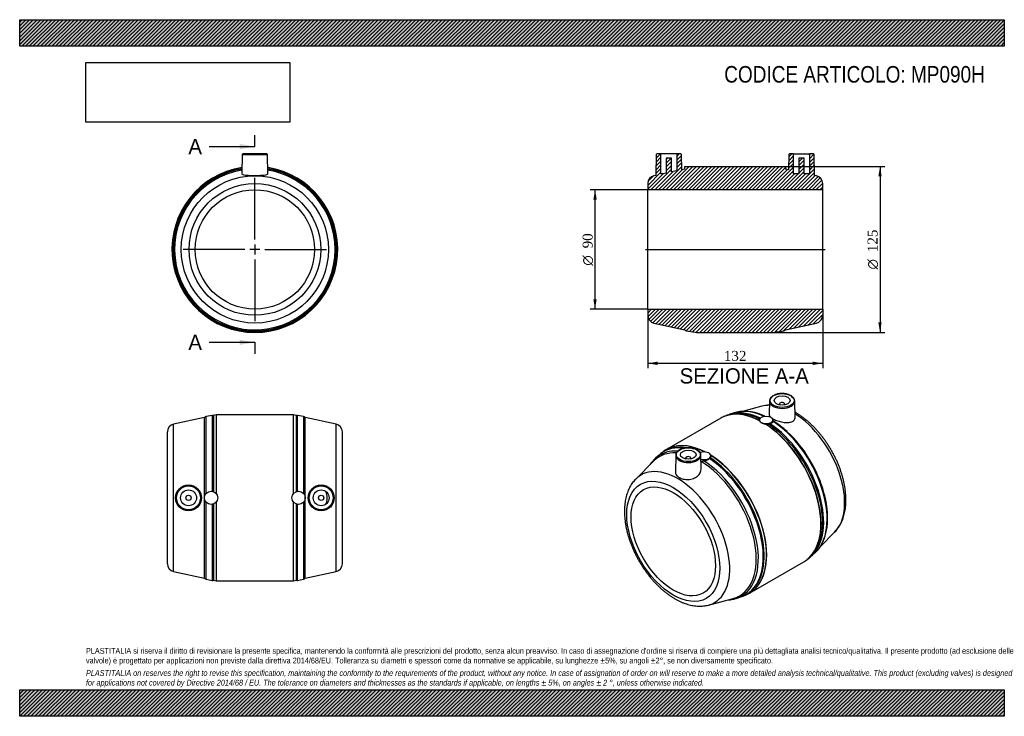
# Model space of a CAD drawing. Header units: millimetres. Extents: x 0 to 742, y 0 to 525.
import ezdxf
from ezdxf.enums import TextEntityAlignment as Align
from ezdxf.lldxf.tags import DXFTag

# ---------------------------------------------------------------- set-up
doc = ezdxf.new("R2010")
doc.units = ezdxf.units.MM
doc.header["$LTSCALE"] = 2.5
for name, color, linetype in [('Default', 7, 'Continuous'), ('DV4_Default', 7, 'Continuous'), ('MP090H', 7, 'Continuous')]:
    doc.layers.add(name, color=color, linetype=linetype)
doc.styles.add('SEACAD_Solid_Edge_ANSI', font='seans.ttf')
doc.styles.add('SEACAD_Solid_Edge_ANSI1_Symbols', font='semeca1.ttf')
doc.styles.add('SEACAD_Times_New_Roman', font='times.ttf')
tags = doc.linetypes.add('CENTER2', pattern=[28.575, 19.05, -3.175, 3.175, -3.175]).pattern_tags.tags
tags[10:11] = [DXFTag(74, 4), DXFTag(75, 0), DXFTag(340, '0'), DXFTag(46, 0.0), DXFTag(50, 0.0), DXFTag(44, 0.0), DXFTag(45, 0.0)]
tags[8:9] = [DXFTag(74, 4), DXFTag(75, 0), DXFTag(340, '0'), DXFTag(46, 0.0), DXFTag(50, 0.0), DXFTag(44, 0.0), DXFTag(45, 0.0)]
tags[6:7] = [DXFTag(74, 4), DXFTag(75, 0), DXFTag(340, '0'), DXFTag(46, 0.0), DXFTag(50, 0.0), DXFTag(44, 0.0), DXFTag(45, 0.0)]
tags[4:5] = [DXFTag(74, 4), DXFTag(75, 0), DXFTag(340, '0'), DXFTag(46, 0.0), DXFTag(50, 0.0), DXFTag(44, 0.0), DXFTag(45, 0.0)]
doc.dimstyles.new('ANSImm', dxfattribs={"dimtxt": 7.5, "dimasz": 7.5, "dimexe": 3.75, "dimexo": 0, "dimgap": 1.875, "dimtad": 1, "dimdsep": 46, "dimtxsty": 'SEACAD_Times_New_Roman', "dimblk1": '_SE_FILLED', "dimblk2": '_SE_FILLED', "dimsah": 1, "dimcen": 3.75, "dimazin": 0, "dimtfac": 0.85, "dimtdec": 3, "dimtofl": 0, "dimtmove": 0, "dimatfit": 3, "dimfxl": 1, "dimarcsym": 0})
picture_1 = doc.add_image_def('image1.jpg', size_in_pixel=(4302, 1260))

# ---------------------------------------------------------------- blocks, each defined once
blk = doc.blocks.new('SEANNOT_GROUP')
at = {"layer": 'Default', "color": 7, "linetype": 'CENTER2'}
for p, q in [((177.34, 359.34), (177.34, 405.85)), ((169.84, 351.84), (123.33, 351.84)), ((181.09, 351.84), (173.59, 351.84)), ((177.34, 355.59), (177.34, 348.09)), ((184.84, 351.84), (231.35, 351.84)), ((177.34, 344.34), (177.34, 297.83))]:
    blk.add_line(p, q, dxfattribs=at)
blk = doc.blocks.new('SE')
at = {"layer": 'MP090H', "color": 7, "linetype": 'Continuous'}
for p, q in [((167.83, 423.35), (167.58, 408.97)), ((167.83, 423.35), (186.85, 423.35)), ((186.35, 423.84), (168.33, 423.84)), ((187.1, 408.96), (186.85, 423.35))]:
    blk.add_line(p, q, dxfattribs=at)
for radius in [55.5, 49.64, 45]:
    blk.add_circle((177.34, 351.84), radius, dxfattribs=at)
for centre, radius, start, end in [((168.33, 423.34), 0.5, 90, 179), ((186.35, 423.34), 0.5, 1, 90), ((177.34, 351.84), 62.5, 98.90889, 81.09111), ((177.34, 351.84), 62.48, 98.91253, 81.08747), ((177.34, 351.84), 62.19, 98.95895, 81.04105), ((177.34, 351.84), 62.16, 98.96361, 81.03639), ((177.34, 351.84), 61.4, 99.0889, 80.9111), ((177.34, 351.84), 60.55, 99.23176, 0), ((177.34, 351.84), 60.55, 0, 80.76824)]:
    blk.add_arc(centre, radius, start, end, dxfattribs=at)
for points, knots in [([(167.58, 408.96), (167.58, 408.69), (167.81, 408.46), (168.73, 408.09), (169.43, 407.96), (171.25, 407.78), (172.33, 407.73), (174.71, 407.67), (176.01, 407.67), (178.59, 407.66), (179.89, 407.67), (182.27, 407.73), (183.37, 407.78), (184.29, 407.86)], [0.6270497, 0.6270497, 0.6270497, 0.6270497, 0.6875, 0.6875, 0.75, 0.75, 0.8125, 0.8125, 0.875, 0.875, 0.9375, 0.9375, 1, 1, 1, 1]), ([(184.29, 407.86), (185.2, 407.95), (185.91, 408.08), (186.87, 408.45), (187.11, 408.68), (187.1, 408.96)], [0, 0, 0, 0, 0.0625, 0.0625, 0.1243515, 0.1243515, 0.1243515, 0.1243515])]:
    blk.add_open_spline(points, degree=3, knots=knots, dxfattribs=at)
blk = doc.blocks.new('SE1')
at = {"layer": 'MP090H', "color": 7, "linetype": 'Continuous'}
for p, q in [((565.41, 237.65), (565.19, 227.44)), ((584.69, 225), (584.42, 237.65)), ((559.72, 233.75), (544.97, 229.81)), ((572.91, 235.37), (572.91, 234.72)), ((576.91, 234.72), (576.91, 235.37)), ((528.74, 224.71), (487.88, 201.12)), ((535.68, 227.33), (534.06, 226.9)), ((538.75, 228.69), (535.27, 227.55)), ((557.89, 223.29), (557.89, 223.12)), ((557.92, 222.89), (557.97, 222.72)), ((567.89, 222.33), (567.89, 223.29)), ((562.01, 220.39), (562.36, 220.33)), ((482.15, 196.88), (479.42, 194.44)), ((494.7, 196.83), (494.43, 184.19)), ((502.2, 194.55), (502.2, 193.89)), ((506.2, 193.89), (506.2, 194.55)), ((513.93, 186.66), (513.71, 196.83)), ((521.22, 196.18), (521.22, 196.34)), ((478.13, 192.41), (464.56, 178.81)), ((603.78, 127.96), (614.56, 138.76)), ((595.8, 119.97), (596.98, 121.15)), ((596.97, 120.69), (599.69, 123.13)), ((550.38, 92.86), (591.24, 116.45)), ((540.37, 88.88), (543.85, 90.01)), ((519.4, 83.82), (537.96, 88.77))]:
    blk.add_line(p, q, dxfattribs=at)
for centre, radius, start, end in [((566.64, 200.92), 33.54, 92.21753, 101.88097), ((542.35, 206.02), 22.67, 112.93349, 117.76936), ((546.69, 194.72), 35.03, 64.02497, 99.61326), ((558.89, 223.11), 0.991, 179.09472, 192.45985), ((530.92, 163.56), 69.89, 46.84697, 58.06886), ((566.64, 200.92), 33.54, 56.84364, 57.59456), ((560.64, 223.84), 2.89, 202.72209, 243.65527), ((562.87, 227.6), 7.26, 241.09956, 263.19397), ((564.53, 230.59), 10.48, 258.03787, 271.76174), ((566.86, 216.63), 4.02, 104.6018, 119.93349), ((497.2, 180.07), 22.57, 96.20029, 126.77149), ((515.95, 198.74), 6.26, 270.53448, 313.53764), ((522.69, 191.99), 3.29, 124.588, 137.64891), ((518.2, 196.19), 3.02, 330.39359, 359.84453), ((581.83, 137.64), 22.73, 302.17174, 307.25772), ((536.8, 111.52), 22.62, 292.82892, 324.32783)]:
    blk.add_arc(centre, radius, start, end, dxfattribs=at)
for centre, major_axis, start_param, end_param in [((574.91, 237.58), (9.51, 0), 3.12925, 3.179346), ((574.91, 237.58), (9.51, 0), 0.012343, 0.022625), ((574.91, 237.58), (9.51, 0), 0, 0.012343), ((565.5, 173.76), (30.7, -53.17), 2.451101, 2.963602), ((582.88, 183.8), (27.75, -48.06), 2.819722, 2.987608), ((574.91, 237.58), (9.51, 0), 3.179346, 6.283185), ((574.91, 235.37), (-2, 0), 2.451776, 6.283185), ((574.91, 235.37), (-2, 0), 0, 0.689817), ((559.99, 170.58), (31.25, -54.13), 3.043922, 3.141593), ((560.14, 170.67), (31.24, -54.11), 2.862795, 3.068095), ((559.99, 170.58), (31.25, -54.13), 2.401834, 3.043922), ((562.35, 171.94), (31.08, -53.83), 2.96208, 3.068683), ((561.57, 171.49), (31.02, -53.73), 2.436449, 2.987608), ((562.35, 171.94), (31.08, -53.83), 2.443018, 2.96208), ((560.14, 170.67), (31.24, -54.11), 2.406391, 2.862795), ((565.5, 173.76), (30.7, -53.17), -3.319583, -3.263241), ((582.88, 183.8), (27.75, -48.06), 0.153984, 2.311781), ((559.99, 170.58), (31.25, -54.13), 0.102539, 2.310555), ((560.14, 170.67), (31.24, -54.11), 0.279067, 2.305998), ((561.57, 171.49), (31.02, -53.73), 0.153984, 2.281377), ((562.35, 171.94), (31.08, -53.83), 0.179273, 2.27663), ((565.5, 173.76), (30.7, -53.17), 0.179346, 2.301092), ((566.43, 174.3), (30.27, -52.44), 1.145761, 2.061441), ((516.77, 145.63), (31.08, -53.83), 2.725458, 3.211256), ((519.13, 146.99), (31.25, -54.13), 3.044013, 3.219891), ((518.98, 146.9), (31.24, -54.11), 2.410428, 3.186959), ((519.13, 146.99), (31.25, -54.13), 2.404657, 3.044013), ((517.55, 146.08), (31.02, -53.73), 2.710641, 2.899695), ((513.62, 143.81), (30.7, -53.17), 3.212082, 3.320816), ((512.69, 143.27), (30.27, -52.44), 2.779071, 3.295577), ((513.62, 143.81), (30.7, -53.17), 2.772301, 3.212082), ((516.77, 145.63), (31.08, -53.83), 3.211256, 3.263241), ((518.98, 146.9), (31.24, -54.11), 3.186959, 3.228399), ((504.2, 196.76), (9.51, 0), 3.12925, 3.179346), ((504.2, 196.76), (9.51, 0), 3.179346, 6.283185), ((504.2, 194.55), (2, 0), 0, 3.83141), ((504.2, 194.55), (2, 0), 5.593368, 6.283185), ((517.55, 146.08), (31.02, -53.73), -3.836962, -3.820273), ((516.22, 196.34), (5, 0), 0, 2.2286), ((504.2, 196.76), (9.51, 0), 0.012343, 0.022625), ((504.2, 196.76), (9.51, 0), 0, 0.012343), ((516.22, 196.34), (5, 0), 4.200568, 6.283185), ((516.77, 145.63), (31.08, -53.83), 6.20974, 8.559816), ((517.55, 146.08), (31.02, -53.73), 0.248262, 2.281377), ((519.13, 146.99), (31.25, -54.13), 0.102356, 2.310555), ((518.98, 146.9), (31.24, -54.11), 6.239566, 8.589183), ((496.23, 133.77), (27.75, -48.06), 0, 3.295577), ((512.69, 143.27), (30.27, -52.44), 0, 2.329918), ((513.62, 143.81), (30.7, -53.17), -0.068122, 2.301092), ((560.14, 170.67), (31.24, -54.11), 0.073514, 0.279067), ((562.35, 171.94), (31.08, -53.83), 0.075133, 0.179273), ((565.5, 173.76), (30.7, -53.17), 0.121648, 0.179346), ((559.99, 170.58), (31.25, -54.13), 0, 0.102539), ((512.69, 143.27), (30.27, -52.44), 6.129201, 6.283185), ((513.62, 143.81), (30.7, -53.17), -0.177612, -0.068122), ((516.77, 145.63), (31.08, -53.83), -0.121648, -0.073445), ((518.98, 146.9), (31.24, -54.11), 6.196526, 6.239566), ((519.13, 146.99), (31.25, -54.13), -0.078281, 0.102356), ((496.23, 133.77), (27.75, -48.06), -0.155395, -0.153984), ((496.23, 133.77), (27.75, -48.06), 6.129201, 6.283185)]:
    blk.add_ellipse(centre, major_axis=major_axis, ratio=0.57735, start_param=start_param, end_param=end_param, dxfattribs=at)
for centre, major_axis in [((574.91, 237.98), (-9.01, 0)), ((574.91, 237.98), (-6, 0)), ((562.89, 223.29), (-5, 0)), ((504.2, 197.16), (-9.01, 0)), ((504.2, 197.16), (6, 0)), ((492.89, 131.84), (24.82, -42.99)), ((492.89, 131.84), (22.5, -38.97))]:
    blk.add_ellipse(centre, major_axis=major_axis, ratio=0.57735, dxfattribs=at)
for points, knots in [([(584.42, 237.71), (584.4, 237.95), (584.36, 238.36), (584.14, 239.03), (583.79, 239.68), (583.32, 240.3), (582.72, 240.88), (582.01, 241.41), (581.19, 241.89), (580.29, 242.31), (579.31, 242.66), (578.26, 242.93), (577.17, 243.13), (576.05, 243.25), (574.92, 243.29), (573.78, 243.25), (572.66, 243.13), (571.57, 242.93), (570.52, 242.66), (569.54, 242.31), (568.63, 241.89), (567.81, 241.41), (567.1, 240.87), (566.49, 240.27), (566.01, 239.63), (565.66, 238.96), (565.46, 238.27), (565.38, 237.71), (565.42, 237.43), (565.43, 237.35)], [0, 0, 0, 0, 0.033894, 0.070508, 0.107419, 0.14484, 0.182772, 0.22107, 0.259557, 0.298097, 0.33661, 0.375076, 0.413498, 0.451885, 0.490253, 0.528619, 0.566997, 0.605403, 0.643854, 0.682368, 0.720958, 0.759629, 0.798364, 0.83708, 0.875626, 0.913793, 0.951397, 0.988416, 1, 1, 1, 1]), ([(565.19, 227.45), (565.19, 227.37), (565.19, 227.3), (565.26, 226.73), (565.57, 226.21), (566.68, 225.12), (567.46, 224.58), (569.38, 223.54), (570.52, 223.05), (572.92, 222.23), (574.21, 221.9), (575.47, 221.68)], [0.7405186, 0.7405186, 0.7405186, 0.7405186, 0.75, 0.75, 0.8125, 0.8125, 0.875, 0.875, 0.9375, 0.9375, 1, 1, 1, 1]), ([(575.47, 221.68), (576.74, 221.47), (577.96, 221.37), (580.23, 221.46), (581.26, 221.63), (582.97, 222.27), (583.65, 222.73), (584.5, 223.79), (584.71, 224.38), (584.69, 225)], [0, 0, 0, 0, 0.0625, 0.0625, 0.125, 0.125, 0.1875, 0.1875, 0.2448543, 0.2448543, 0.2448543, 0.2448543]), ([(614.54, 138.75), (614.61, 138.82), (615.08, 139.26), (615.96, 140.26), (617.07, 141.67), (618.1, 143.21), (619.05, 144.84), (619.9, 146.57), (620.66, 148.4), (621.31, 150.31), (621.87, 152.32), (622.33, 154.4), (622.68, 156.56), (622.92, 158.78), (623.06, 161.06), (623.1, 163.4), (623.03, 165.79), (622.86, 168.21), (622.58, 170.66), (622.2, 173.15), (621.73, 175.65), (621.16, 178.17), (620.49, 180.7), (619.73, 183.23), (618.88, 185.76), (617.94, 188.29), (616.92, 190.8), (615.81, 193.29), (614.63, 195.75), (613.36, 198.19), (612.02, 200.59), (610.62, 202.95), (609.14, 205.27), (607.6, 207.53), (606, 209.73), (604.33, 211.87), (602.62, 213.95), (600.86, 215.95), (599.04, 217.88), (597.19, 219.72), (595.29, 221.48), (593.36, 223.14), (591.4, 224.71), (589.4, 226.19), (587.44, 227.52), (585.92, 228.46), (585.16, 228.9), (584.99, 229)], [0, 0, 0, 0, 0.00315, 0.024618, 0.046246, 0.068069, 0.090111, 0.112385, 0.134889, 0.157612, 0.180529, 0.203611, 0.226823, 0.250133, 0.273508, 0.296922, 0.320353, 0.343779, 0.36719, 0.390578, 0.41394, 0.437274, 0.46058, 0.483859, 0.507112, 0.530344, 0.553557, 0.576753, 0.599938, 0.623115, 0.646288, 0.669459, 0.692634, 0.715815, 0.739006, 0.762211, 0.785435, 0.80868, 0.83195, 0.855249, 0.878581, 0.901946, 0.925348, 0.948786, 0.97226, 0.994496, 1, 1, 1, 1]), ([(567.89, 222.33), (567.89, 222.15), (567.86, 221.98), (567.75, 221.72), (567.69, 221.62), (567.56, 221.44), (567.48, 221.35), (567.31, 221.18), (567.21, 221.11), (566.99, 220.96), (566.86, 220.89), (566.47, 220.7), (566.17, 220.6), (565.84, 220.52)], [0.0422023, 0.0422023, 0.0422023, 0.0422023, 0.25, 0.25, 0.375, 0.375, 0.5, 0.5, 0.625, 0.625, 0.75, 0.75, 1, 1, 1, 1]), ([(513.71, 196.89), (513.69, 197.12), (513.65, 197.53), (513.43, 198.2), (513.08, 198.85), (512.61, 199.47), (512.01, 200.05), (511.3, 200.59), (510.48, 201.07), (509.58, 201.48), (508.6, 201.83), (507.55, 202.11), (506.46, 202.31), (505.34, 202.43), (504.2, 202.47), (503.07, 202.43), (501.95, 202.31), (500.86, 202.11), (499.81, 201.83), (498.83, 201.48), (497.92, 201.07), (497.1, 200.59), (496.39, 200.04), (495.78, 199.45), (495.3, 198.81), (494.95, 198.13), (494.75, 197.45), (494.67, 196.89), (494.71, 196.6), (494.72, 196.52)], [0, 0, 0, 0, 0.033894, 0.070508, 0.107419, 0.14484, 0.182772, 0.22107, 0.259557, 0.298097, 0.33661, 0.375076, 0.413498, 0.451885, 0.490253, 0.528619, 0.566997, 0.605403, 0.643854, 0.682368, 0.720958, 0.759629, 0.798364, 0.83708, 0.875626, 0.913793, 0.951397, 0.988416, 1, 1, 1, 1]), ([(477.86, 192.87), (477.48, 192.46), (476.8, 191.69), (475.96, 190.56), (475.47, 189.84), (475.33, 189.62)], [0, 0, 0, 0, 0.0428867, 0.0929795, 0.1143058, 0.1143058, 0.1143058, 0.1143058]), ([(504.24, 178.47), (505.55, 178.54), (506.82, 178.8), (509.18, 179.68), (510.25, 180.3), (512.9, 182.54), (513.92, 184.57), (513.93, 186.56), (513.93, 186.61), (513.93, 186.67)], [0, 0, 0, 0, 0.0625, 0.0625, 0.125, 0.125, 0.25, 0.25, 0.2534543, 0.2534543, 0.2534543, 0.2534543]), ([(513.8, 192.41), (513.94, 192.4), (514.07, 192.4), (514.49, 192.4), (514.78, 192.41), (515.38, 192.45), (515.69, 192.47), (516.01, 192.48)], [0.3738992, 0.3738992, 0.3738992, 0.3738992, 0.5, 0.5, 0.75, 0.75, 1, 1, 1, 1]), ([(464.56, 178.81), (464.11, 178.34), (463.35, 177.54), (462.2, 176.1), (461.16, 174.59), (460.2, 172.97), (459.34, 171.25), (458.57, 169.44), (457.89, 167.54), (457.32, 165.54), (456.85, 163.47), (456.48, 161.33), (456.22, 159.11), (456.07, 156.84), (456.02, 154.51), (456.07, 152.13), (456.23, 149.71), (456.49, 147.26), (456.85, 144.78), (457.31, 142.28), (457.87, 139.76), (458.53, 137.23), (459.27, 134.7), (460.11, 132.17), (461.04, 129.64), (462.05, 127.13), (463.14, 124.64), (464.32, 122.17), (465.57, 119.73), (466.9, 117.32), (468.3, 114.95), (469.76, 112.63), (471.3, 110.36), (472.89, 108.15), (474.54, 106), (476.25, 103.91), (478.01, 101.9), (479.81, 99.97), (481.66, 98.11), (483.55, 96.34), (485.48, 94.66), (487.44, 93.08), (489.42, 91.59), (491.44, 90.21), (493.47, 88.93), (495.52, 87.77), (497.58, 86.73), (499.65, 85.8), (501.72, 85), (503.78, 84.33), (505.84, 83.79), (507.87, 83.38), (509.88, 83.11), (511.86, 82.97), (513.8, 82.97), (515.7, 83.11), (517.52, 83.38), (518.78, 83.63), (519.34, 83.8), (519.35, 83.8)], [0, 0, 0, 0, 0.016452, 0.033175, 0.050045, 0.067082, 0.084299, 0.101694, 0.11926, 0.13698, 0.154831, 0.172787, 0.190822, 0.208911, 0.227032, 0.245169, 0.263305, 0.281429, 0.299537, 0.317625, 0.335691, 0.353735, 0.371758, 0.389761, 0.407747, 0.425718, 0.443677, 0.461625, 0.479567, 0.497505, 0.515443, 0.533382, 0.551325, 0.569276, 0.587238, 0.605213, 0.623204, 0.641215, 0.659247, 0.677305, 0.695388, 0.713499, 0.731639, 0.749806, 0.767998, 0.78621, 0.804435, 0.822656, 0.840858, 0.859017, 0.877109, 0.895105, 0.912976, 0.930694, 0.948237, 0.965591, 0.982752, 0.999727, 1, 1, 1, 1]), ([(494.43, 184.19), (494.41, 183.36), (494.65, 182.58), (495.62, 181.15), (496.35, 180.51), (498.16, 179.45), (499.26, 179.03), (501.64, 178.5), (502.94, 178.39), (504.24, 178.47)], [0.750119, 0.750119, 0.750119, 0.750119, 0.8125, 0.8125, 0.875, 0.875, 0.9375, 0.9375, 1, 1, 1, 1]), ([(601.26, 124.7), (601.64, 125.11), (602.32, 125.88), (603.37, 127.29), (604.37, 128.83), (605.29, 130.49), (606.11, 132.24), (606.85, 134.09), (607.49, 136.03), (608.04, 138.05), (608.48, 140.15), (608.84, 142.32), (609.09, 144.56), (609.24, 146.87), (609.3, 149.24), (609.25, 151.66), (609.11, 154.12), (608.87, 156.63), (608.53, 159.18), (608.09, 161.76), (607.57, 164.34), (607.02, 166.67), (606.66, 167.98), (606.5, 168.56)], [0, 0, 0, 0, 0.040952, 0.088933, 0.137094, 0.185444, 0.233975, 0.282673, 0.331516, 0.380479, 0.429535, 0.478662, 0.527836, 0.57704, 0.62626, 0.675482, 0.724698, 0.773902, 0.82309, 0.872261, 0.921415, 0.97055, 1, 1, 1, 1]), ([(534.15, 87.74), (534.43, 87.76), (535.33, 87.82), (536.75, 87.99), (537.75, 88.2), (538.29, 88.32)], [0.8865246, 0.8865246, 0.8865246, 0.8865246, 0.9090806, 0.9585086, 1, 1, 1, 1])]:
    blk.add_open_spline(points, degree=3, knots=knots, dxfattribs=at)
blk = doc.blocks.new('SE2')
at = {"layer": 'MP090H', "color": 7, "linetype": 'Continuous'}
for p, q in [((139.34, 225.18), (116.07, 220.13)), ((139.34, 104.08), (139.34, 225.18)), ((145.11, 226.79), (140.66, 226.03)), ((140.66, 168.01), (140.66, 226.03)), ((145.11, 226.79), (145.11, 169.57)), ((148.24, 227.11), (146.21, 226.67)), ((146.21, 226.67), (146.21, 169.27)), ((148.24, 227.11), (148.24, 167.76)), ((148.45, 167.48), (148.45, 227.13)), ((206.24, 227.13), (148.45, 227.13)), ((206.24, 227.13), (206.24, 167.48)), ((206.45, 167.76), (206.45, 227.11)), ((208.47, 226.67), (206.45, 227.11)), ((208.47, 226.67), (208.47, 169.27)), ((209.57, 169.57), (209.57, 226.79)), ((214.03, 226.03), (209.57, 226.79)), ((214.03, 226.03), (214.03, 168.01)), ((215.34, 104.08), (215.34, 225.18)), ((238.61, 220.13), (215.34, 225.18)), ((116.07, 109.13), (116.07, 220.13)), ((238.61, 109.13), (238.61, 220.13)), ((111.34, 114.99), (111.34, 214.27)), ((243.34, 114.99), (243.34, 214.27)), ((140.66, 103.23), (140.66, 161.25)), ((145.11, 159.69), (145.11, 102.47)), ((146.21, 159.99), (146.21, 102.59)), ((148.24, 161.49), (148.24, 102.15)), ((148.45, 102.13), (148.45, 161.78)), ((206.24, 161.78), (206.24, 102.13)), ((206.45, 102.15), (206.45, 161.49)), ((208.47, 159.99), (208.47, 102.59)), ((209.57, 102.47), (209.57, 159.69)), ((214.03, 161.25), (214.03, 103.23)), ((116.07, 109.13), (139.34, 104.08)), ((215.34, 104.08), (238.61, 109.13)), ((140.66, 103.23), (145.11, 102.47)), ((146.21, 102.59), (148.24, 102.15)), ((148.45, 102.13), (206.24, 102.13)), ((206.45, 102.15), (208.47, 102.59)), ((209.57, 102.47), (214.03, 103.23))]:
    blk.add_line(p, q, dxfattribs=at)
for centre, radius in [((127.31, 164.63), 9.75), ((127.34, 164.63), 9.51), ((127.34, 164.63), 9.01), ((227.38, 164.63), 9.75), ((227.34, 164.63), 9.51), ((227.34, 164.63), 9.01), ((127.34, 164.63), 6), ((127.34, 164.63), 2), ((144.34, 164.63), 5), ((210.34, 164.63), 5), ((227.34, 164.63), 6), ((227.34, 164.63), 2)]:
    blk.add_circle(centre, radius, dxfattribs=at)
for centre, radius, start, end in [((141, 224.05), 2, 99.73782, 145.84464), ((145.45, 224.82), 2, 67.58784, 99.73782), ((148.45, 226.13), 1, 90, 102.23829), ((206.24, 226.13), 1, 77.76171, 90), ((209.24, 224.82), 2, 80.26218, 112.41216), ((213.69, 224.05), 2, 34.15536, 80.26218), ((117.34, 214.27), 6, 102.23829, 180), ((237.34, 214.27), 6, 0, 77.76171), ((117.34, 114.99), 6, 180, 257.76171), ((237.34, 114.99), 6, 282.23829, 0), ((141, 105.2), 2, 214.15536, 260.26218), ((213.69, 105.2), 2, 279.73782, 325.84464), ((145.45, 104.44), 2, 260.26218, 292.41216), ((148.45, 103.13), 1, 257.76171, 270), ((206.24, 103.13), 1, 270, 282.23829), ((209.24, 104.44), 2, 247.58784, 279.73782)]:
    blk.add_arc(centre, radius, start, end, dxfattribs=at)
blk.add_open_spline([(230.7, 169.6), (230.86, 169.21), (231, 168.8), (231.25, 167.99), (231.36, 167.57), (231.61, 166.33), (231.7, 165.49), (231.7, 164.2), (231.68, 163.77), (231.59, 162.93), (231.46, 162.09), (231.25, 161.27), (231, 160.46), (230.86, 160.05), (230.7, 159.66)], degree=3, knots=[0, 0, 0, 0, 0.125, 0.125, 0.25, 0.25, 0.5, 0.5, 0.625, 0.625, 0.75, 0.875, 0.875, 1, 1, 1, 1], dxfattribs=at)
blk = doc.blocks.new('SE4')
at = {"color": 7, "linetype": 'Continuous', "style": 'SEACAD_Solid_Edge_ANSI'}
blk.add_text('A', height=11.5, dxfattribs=at).set_placement((127.2, 435.12), align=Align.TOP_LEFT)
blk = doc.blocks.new('SE5')
at = {"color": 7, "linetype": 'Continuous', "style": 'SEACAD_Solid_Edge_ANSI'}
blk.add_text('A', height=11.5, dxfattribs=at).set_placement((127.2, 287.61), align=Align.TOP_LEFT)
blk = doc.blocks.new('SEANNOT_GROUP1')
at = {"linetype": 'Continuous'}
blk.add_hatch(color=7, dxfattribs=at).paths.add_polyline_path([(165.84, 427.45), (177.34, 429.37), (165.84, 431.29)])
at = {"color": 7, "linetype": 'Continuous'}
blk.add_lwpolyline([(142.84, 429.37), (177.34, 429.37)], dxfattribs=at)
blk = doc.blocks.new('SEANNOT_GROUP2')
at = {"linetype": 'Continuous'}
blk.add_hatch(color=7, dxfattribs=at).paths.add_polyline_path([(165.84, 279.95), (177.34, 281.86), (165.84, 283.78)])
at = {"color": 7, "linetype": 'Continuous'}
blk.add_lwpolyline([(142.84, 281.86), (177.34, 281.86)], dxfattribs=at)
blk = doc.blocks.new('SE3')
at = {"layer": 'Default', "color": 7, "linetype": 'CENTER2'}
for p, q in [((177.34, 429.37), (177.34, 437.99)), ((177.34, 281.86), (177.34, 273.24))]:
    blk.add_line(p, q, dxfattribs=at)
at = {"layer": 'Default', "color": 7, "linetype": 'CENTER2', "const_width": 0.0001}
blk.add_lwpolyline([(177.34, 429.37), (177.34, 281.86)], dxfattribs=at)
at = {"layer": 'Default'}
for name in ['SE4', 'SEANNOT_GROUP1', 'SE5', 'SEANNOT_GROUP2']:
    blk.add_blockref(name, (0, 0), dxfattribs=at)
blk = doc.blocks.new('SE6')
at = {"layer": 'MP090H', "linetype": 'Continuous'}
h = blk.add_hatch(dxfattribs=at)
h.set_pattern_fill('LINE', scale=0.62992, angle=45, style=0)
edge = h.paths.add_edge_path()
edge.add_line((605.56, 396.84), (605.56, 401.48))
edge.add_arc((599.56, 401.48), 6, 0, 77.76171)
edge.add_line((600.83, 407.34), (599.34, 407.66))
edge.add_line((599.34, 407.66), (599.07, 423.35))
edge.add_arc((598.57, 423.34), 0.5, 1, 90)
edge.add_line((598.57, 423.84), (595.56, 423.84))
edge.add_line((595.56, 423.84), (595.56, 408.84))
edge.add_line((595.56, 408.84), (591.56, 408.84))
edge.add_line((591.56, 408.84), (591.56, 420.64))
edge.add_line((591.56, 420.64), (587.56, 420.64))
edge.add_line((587.56, 420.64), (587.56, 408.84))
edge.add_line((587.56, 408.84), (583.56, 408.84))
edge.add_line((583.56, 408.84), (583.56, 423.84))
edge.add_line((583.56, 423.84), (580.55, 423.84))
edge.add_arc((580.55, 423.34), 0.5, 90, 179)
edge.add_line((580.05, 423.35), (579.85, 411.89))
edge.add_line((579.85, 411.89), (577.56, 412.39))
edge.add_line((577.56, 412.39), (577.56, 414.34))
edge.add_line((577.56, 414.34), (567.56, 414.34))
edge.add_line((567.56, 414.34), (511.56, 414.34))
edge.add_line((511.56, 414.34), (501.56, 414.34))
edge.add_line((501.56, 414.34), (501.56, 412.39))
edge.add_line((501.56, 412.39), (499.27, 411.89))
edge.add_line((499.27, 411.89), (499.07, 423.35))
edge.add_arc((498.57, 423.34), 0.5, 1, 90)
edge.add_line((498.57, 423.84), (495.56, 423.84))
edge.add_line((495.56, 423.84), (495.56, 411.09))
edge.add_line((495.56, 411.09), (491.56, 410.22))
edge.add_line((491.56, 410.22), (491.56, 420.64))
edge.add_line((491.56, 420.64), (487.56, 420.64))
edge.add_line((487.56, 420.64), (487.56, 409.35))
edge.add_line((487.56, 409.35), (485.2, 408.84))
edge.add_line((485.2, 408.84), (483.56, 408.84))
edge.add_line((483.56, 408.84), (483.56, 423.84))
edge.add_line((483.56, 423.84), (480.55, 423.84))
edge.add_arc((480.55, 423.34), 0.5, 90, 179)
edge.add_line((480.05, 423.35), (479.78, 407.66))
edge.add_line((479.78, 407.66), (478.29, 407.34))
edge.add_arc((479.56, 401.48), 6, 102.23829, 180)
edge.add_line((473.56, 401.48), (473.56, 396.84))
edge.add_line((473.56, 396.84), (605.56, 396.84))
h = blk.add_hatch(dxfattribs=at)
h.set_pattern_fill('LINE', scale=0.62992, angle=45, style=0)
edge = h.paths.add_edge_path()
edge.add_arc((479.56, 302.21), 6, 180, 257.76171)
edge.add_line((478.29, 296.34), (501.56, 291.29))
edge.add_arc((503.21, 292.42), 2, 214.15536, 260.26218)
edge.add_line((502.88, 290.45), (507.33, 289.68))
edge.add_arc((507.67, 291.65), 2, 260.26218, 292.41216)
edge.add_line((508.43, 289.8), (510.45, 289.36))
edge.add_arc((510.67, 290.34), 1, 257.76171, 270)
edge.add_line((510.67, 289.34), (568.45, 289.34))
edge.add_arc((568.45, 290.34), 1, 270, 282.23829)
edge.add_line((568.66, 289.36), (570.69, 289.8))
edge.add_arc((571.45, 291.65), 2, 247.58784, 279.73782)
edge.add_line((571.79, 289.68), (576.24, 290.45))
edge.add_arc((575.9, 292.42), 2, 279.73782, 325.84464)
edge.add_line((577.56, 291.29), (600.83, 296.34))
edge.add_arc((599.56, 302.21), 6, 282.23829, 360)
edge.add_line((605.56, 302.21), (605.56, 306.84))
edge.add_line((605.56, 306.84), (473.56, 306.84))
edge.add_line((473.56, 306.84), (473.56, 302.21))
at = {"layer": 'DV4_Default', "color": 7, "linetype": 'CENTER2'}
blk.add_line((471.81, 351.84), (607.31, 351.84), dxfattribs=at)
at = {"layer": 'MP090H', "color": 7, "linetype": 'Continuous'}
for p, q in [((480.05, 423.35), (479.78, 407.66)), ((483.56, 423.84), (480.55, 423.84)), ((495.56, 423.84), (483.56, 423.84)), ((483.56, 408.84), (483.56, 423.84)), ((495.56, 423.84), (495.56, 411.09)), ((498.57, 423.84), (495.56, 423.84)), ((499.27, 411.89), (499.07, 423.35)), ((580.05, 423.35), (579.85, 411.89)), ((583.56, 423.84), (580.55, 423.84)), ((583.56, 423.84), (595.56, 423.84)), ((583.56, 408.84), (583.56, 423.84)), ((598.57, 423.84), (595.56, 423.84)), ((595.56, 423.84), (595.56, 408.84)), ((599.34, 407.66), (599.07, 423.35)), ((487.56, 420.64), (487.56, 409.35)), ((491.56, 420.64), (487.56, 420.64)), ((491.56, 410.22), (491.56, 420.64)), ((591.56, 420.64), (587.56, 420.64)), ((587.56, 420.64), (587.56, 408.84)), ((591.56, 408.84), (591.56, 420.64)), ((485.2, 408.84), (483.56, 408.84)), ((487.56, 409.35), (485.2, 408.84)), ((495.56, 411.09), (491.56, 410.22)), ((501.56, 412.39), (499.27, 411.89)), ((501.56, 414.34), (511.56, 414.34)), ((501.56, 412.39), (501.56, 414.34)), ((511.56, 414.34), (567.56, 414.34)), ((567.56, 414.34), (577.56, 414.34)), ((577.56, 414.34), (577.56, 412.39)), ((579.85, 411.89), (577.56, 412.39)), ((587.56, 408.84), (583.56, 408.84)), ((595.56, 408.84), (591.56, 408.84)), ((473.56, 401.48), (473.56, 396.84)), ((479.78, 407.66), (478.29, 407.34)), ((600.83, 407.34), (599.34, 407.66)), ((605.56, 396.84), (605.56, 401.48)), ((473.56, 306.84), (473.56, 396.84)), ((605.56, 396.84), (473.56, 396.84)), ((605.56, 306.84), (605.56, 396.84)), ((473.56, 306.84), (473.56, 302.21)), ((473.56, 306.84), (605.56, 306.84)), ((605.56, 306.84), (605.56, 302.21)), ((478.29, 296.34), (501.56, 291.29)), ((502.88, 290.45), (507.33, 289.68)), ((508.43, 289.8), (510.45, 289.36)), ((568.66, 289.36), (570.69, 289.8)), ((571.79, 289.68), (576.24, 290.45)), ((577.56, 291.29), (600.83, 296.34)), ((510.67, 289.34), (568.45, 289.34))]:
    blk.add_line(p, q, dxfattribs=at)
for centre, radius, start, end in [((480.55, 423.34), 0.5, 90, 179), ((498.57, 423.34), 0.5, 1, 90), ((580.55, 423.34), 0.5, 90, 179), ((598.57, 423.34), 0.5, 1, 90), ((479.56, 401.48), 6, 102.23829, 180), ((599.56, 401.48), 6, 0, 77.76171), ((479.56, 302.21), 6, 180, 257.76171), ((599.56, 302.21), 6, 282.23829, 0), ((503.21, 292.42), 2, 214.15536, 260.26218), ((507.67, 291.65), 2, 260.26218, 292.41216), ((571.45, 291.65), 2, 247.58784, 279.73782), ((575.9, 292.42), 2, 279.73782, 325.84464), ((510.67, 290.34), 1, 257.76171, 270), ((568.45, 290.34), 1, 270, 282.23829)]:
    blk.add_arc(centre, radius, start, end, dxfattribs=at)
blk = doc.blocks.new('GDimGGroup')
at = {"layer": 'Default', "linetype": 'Continuous'}
for points in [[(650.02, 406.84), (648.77, 414.34), (647.52, 406.84)], [(650.02, 296.84), (647.52, 296.84), (648.77, 289.34)]]:
    blk.add_hatch(color=7, dxfattribs=at).paths.add_polyline_path(points)
at = {"layer": 'Default', "color": 7, "linetype": 'Continuous'}
for p, q in [((567.56, 414.34), (652.52, 414.34)), ((648.77, 414.34), (648.77, 289.34)), ((567.56, 289.34), (652.52, 289.34))]:
    blk.add_line(p, q, dxfattribs=at)
for s, style, p in [('125', 'SEACAD_Times_New_Roman', (639.4, 349.84)), ('O', 'SEACAD_Solid_Edge_ANSI1_Symbols', (639.4, 336.78))]:
    blk.add_text(s, height=7.5, rotation=90, dxfattribs=dict(at, style=style)).set_placement(p, align=Align.TOP_LEFT)
blk = doc.blocks.new('DMBLK38')
at = {"layer": 'Default', "linetype": 'Continuous'}
for points in [[(481.06, 264.77), (481.06, 267.27), (473.56, 266.02)], [(598.06, 264.77), (605.56, 266.02), (598.06, 267.27)]]:
    blk.add_hatch(color=7, dxfattribs=at).paths.add_polyline_path(points)
at = {"layer": 'Default', "color": 7, "linetype": 'Continuous'}
for p, q in [((473.56, 304.52), (473.56, 262.27)), ((605.56, 304.52), (605.56, 262.27)), ((473.56, 266.02), (605.56, 266.02))]:
    blk.add_line(p, q, dxfattribs=at)
at = {"layer": 'Default', "color": 7, "linetype": 'Continuous', "style": 'SEACAD_Times_New_Roman'}
blk.add_text('132', height=7.5, dxfattribs=at).set_placement((531.03, 275.39), align=Align.TOP_LEFT)
blk = doc.blocks.new('_SE_FILLED')
at = {"color": 0}
blk.add_line((0, 0), (-1, 0), dxfattribs=at)
blk.add_solid([(0, 0), (-1, -0.1665), (-1, 0.1665), (0, 0)], dxfattribs=at)
blk = doc.blocks.new('GDimGGroup1')
at = {"layer": 'Default', "linetype": 'Continuous'}
for points in [[(432.63, 389.34), (435.13, 389.34), (433.88, 396.84)], [(432.63, 314.34), (433.88, 306.84), (435.13, 314.34)]]:
    blk.add_hatch(color=7, dxfattribs=at).paths.add_polyline_path(points)
at = {"layer": 'Default', "color": 7, "linetype": 'Continuous'}
for p, q in [((473.56, 396.84), (430.13, 396.84)), ((433.88, 306.84), (433.88, 396.84)), ((473.56, 306.84), (430.13, 306.84))]:
    blk.add_line(p, q, dxfattribs=at)
for s, style, p in [('90', 'SEACAD_Times_New_Roman', (424.51, 352.68)), ('O', 'SEACAD_Solid_Edge_ANSI1_Symbols', (424.51, 339.63))]:
    blk.add_text(s, height=7.5, rotation=90, dxfattribs=dict(at, style=style)).set_placement(p, align=Align.TOP_LEFT)

msp = doc.modelspace()

# ---------------------------------------------------------------- hatches: boundary and pattern name
at = {"layer": 'Default', "linetype": 'Continuous'}
h = msp.add_hatch(dxfattribs=at)
h.set_pattern_fill('LINE', scale=0.62992, angle=45, style=0)
h.paths.add_polyline_path([(742.5, 505), (742.5, 525), (0, 525), (0, 505)])
for points in [[(742.5, 505), (742.5, 525), (0, 525), (0, 505)], [(742.5, 0), (742.5, 20), (0, 20), (0, 0)]]:
    msp.add_hatch(color=7, dxfattribs=at).paths.add_polyline_path(points)
h = msp.add_hatch(dxfattribs=at)
h.set_pattern_fill('LINE', scale=0.62992, angle=45, style=0)
h.paths.add_polyline_path([(742.5, 0), (742.5, 20), (0, 20), (0, 0)])

# ---------------------------------------------------------------- linework, layer by layer
at = {"layer": 'Default', "color": 7, "linetype": 'Continuous'}
for p, q in [((0, 525), (742.5, 525)), ((0, 505), (0, 525)), ((742.5, 525), (742.5, 505)), ((742.5, 505), (0, 505)), ((0, 20), (742.5, 20)), ((0, 0), (0, 20)), ((742.5, 20), (742.5, 0)), ((742.5, 0), (0, 0))]:
    msp.add_line(p, q, dxfattribs=at)

# ---------------------------------------------------------------- block references
at = {"layer": 'Default'}
for name in ['SE3', 'SE', 'SE6', 'GDimGGroup', 'SEANNOT_GROUP', 'GDimGGroup1', 'SE1', 'SE2']:
    msp.add_blockref(name, (0, 0), dxfattribs=at)

# ---------------------------------------------------------------- texts
at = {"layer": 'Default', "color": 7, "linetype": 'Continuous', "style": 'SEACAD_Solid_Edge_ANSI'}
msp.add_text('SEZIONE A-A', height=11.5, dxfattribs=at).set_placement((497.642, 262.29), align=Align.TOP_LEFT)
at = {"layer": 'Default', "attachment_point": 1}
for s, insert, char_height, width in [('{\\fArial Narrow|b0||i0||c0|p34;\\C7;\\H12.5;\\W1.;CODICE ARTICOLO: MP090H}', (531.301, 490.084), 12.5, 198.24899), ("{\\fArial Narrow|b0||i0||c0|p34;\\C7;\\H4.375;\\W1.;PLASTITALIA si riserva il diritto di revisionare la presente specifica, mantenendo la conformità alle prescrizioni del prodotto, senza alcun preavviso. In caso di assegnazione d'ordine si riserva di compiere una più dettagliata analisi tecnico/qualitativa. Il presente prodotto (ad esclusione delle \\P}{\\fArial Narrow|b0||i0||c0|p34;\\C7;\\H4.375;\\W1.;valvole) è progettato per applicazioni non previste dalla direttiva 2014/68/EU. Tolleranza su diametri e spessori come da normative se applicabile, su lunghezze ±5%, su angoli ±2°, se non diversamente specificato.\\P}{\\fArial Narrow|b0||i0||c0|p34;\\C7;\\H1.25;\\W1.;   \\P}{\\fArial Narrow|b0||i1||c0|p34;\\C7;\\H4.375;\\W1.;PLASTITALIA on reserves the right to revise this specification, maintaining the conformity to the requirements of the product, without any notice. In case of assignation of order on will reserve to make a more detailed analysis technical/qualitative. This product (excluding valves) is designed \\P}{\\fArial Narrow|b0||i1||c0|p34;\\C7;\\H4.375;\\W1.;for applications not covered by Directive 2014/68 / EU. The tolerance on diameters and thicknesses as the standards if applicable, on lengths ± 5%, on angles ± 2 °, unless otherwise indicated.\\P}", (50, 51.506), 4.375, 642.5)]:
    msp.add_mtext(s, dxfattribs=dict(at, insert=insert, char_height=char_height, width=width))

# ---------------------------------------------------------------- dimensions: what is measured, and where the dimension line sits
at = {"layer": 'Default', "color": 7, "linetype": 'Continuous'}
dim = msp.add_linear_dim(base=(473.559, 266.018), p1=(473.559, 304.524), p2=(605.559, 304.524), angle=0, text='\\A1;<>', dimstyle='ANSImm', dxfattribs=at)
dim.commit()
dim.dimension.update_dxf_attribs({"geometry": 'DMBLK38', "text_midpoint": (539.559, 266.018), "dimtype": 161})

# ---------------------------------------------------------------- pictures from other files: only their frames are drawn
image = msp.add_image(picture_1, insert=(50, 447.758), size_in_units=(153.643, 45))
image.dxf.flags = 7

doc.saveas('drawing.dxf')
